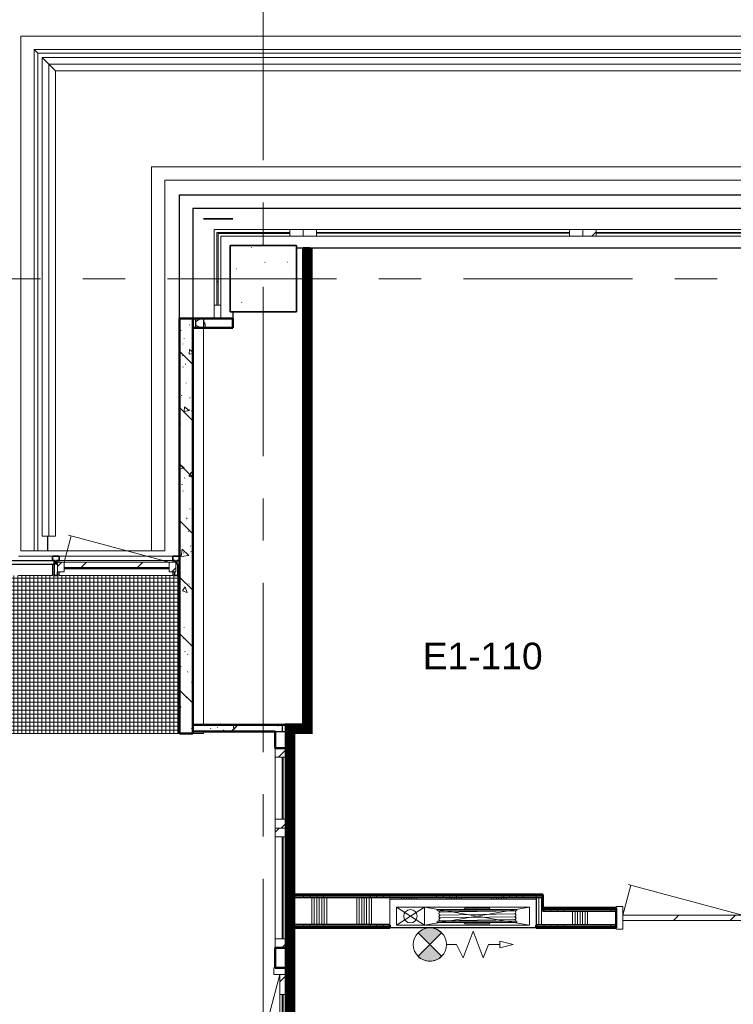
# Model space of a CAD drawing. Extents: x -3204 to 54657, y -2294 to 61632.
# Tile 53 of 65: x 5970 to 11330, y 49151 to 56545. Entities that reach past the tile are written whole.
import ezdxf

# ---------------------------------------------------------------- set-up
doc = ezdxf.new("R2010")
doc.units = 0
doc.header["$LTSCALE"] = 100
doc.linetypes.add('SCHEIDING_BRANDWEREND30', pattern=[4, 0.8, -2.4, 0.8])
doc.linetypes.add('stramien', pattern=[22.225, 12.7, -3.175, 3.175, -3.175])
for name, color, linetype, lineweight in [('00---0--FM-RUIMTENR', 7, 'Continuous', 18), ('BA20----_WANDEN', 14, 'Continuous', 50), ('BL$1A---_ALGEMEEN', 7, 'Continuous', 18), ('BL$7A---_STRAMIEN', 7, 'Continuous', 18), ('BL20----_WANDEN', 7, 'Continuous', 25), ('BL23----_VLOEREN', 11, 'Continuous', 18), ('BL28----_CONSTRUCTIES', 4, 'Continuous', 18), ('BL30----_BRANDSYMBOLEN', 14, 'Continuous', 35), ('BL30----_KOZIJNEN', 14, 'Continuous', 25), ('BL34----_BALUSTRADES', 1, 'Continuous', 18), ('BL40----_BRANDWERENDESCHEIDING_30MIN', 10, 'SCHEIDING_BRANDWEREND30', 80), ('BL80----_IN-LOS', 6, 'Continuous', 18)]:
    doc.layers.add(name, color=color, linetype=linetype, lineweight=lineweight)
doc.styles.add('Arial', font='arial.ttf', dxfattribs={"height": 200})
pattern_1 = [(50, (8878.4, 12805.1), (728.7365, -63.756), [76.2, -838.2]), (355, (8878.4, 12805.1), (-140.972, 764.228), [60.96, -670.56]), (100.451, (8939.1, 12799.8), (587.77, 700.467), [64.76, -712.36]), (46.184, (8878.4, 13008.3), (1084.316, -168.17), [114.3, -1257.3]), (96.636, (8968.8, 12994.3), (949.61, 989.71), [97.14, -1068.54]), (351.184, (8878.4, 13008.3), (949.62, 989.7), [91.44, -1005.84]), (21, (8980, 12957.5), (606.458, -409.0606), [76.2, -838.2]), (326, (8980, 12957.5), (247.208, 736.753), [60.96, -670.56]), (71.451, (9030.54, 12923.4), (853.668, 327.685), [64.76, -712.36]), (37.5, (8878.4, 12805.08), (12.3547, 338.2201), [3.353, -659.079, 3.353, -677.367, -673.1]), (37.5, (8878.4, 12805.08), (12.3547, 338.2201), [-1343.152, 3.353, -669.747]), (7.5, (8878.4, 12805.08), (267.279, 400.722), [3.353, -384.759, 3.353, -643.839, -256.54]), (7.5, (8878.4, 12805.08), (267.279, 400.722), [-1035.304, 3.353, -253.187]), (327.5, (8651.83, 12805.08), (542.3633, -22.9153), [3.353, -250.647, 3.353, -789.127, -1051.56]), (327.5, (8651.83, 12805.08), (542.3633, -22.9153), [-1046.48, 3.353, -1048.207]), (317.5, (8550.24, 12805.1), (592.517, 101.707), [3.353, -326.847, 3.353, -522.935, -746.76]), (317.5, (8550.24, 12805.1), (592.517, 101.707), [-856.488, 3.353, -743.407])]
pattern_2 = [(315, (-35312.42, -933.4), (212.132, 212.132), [])]
pattern_3 = [(270, (8751, 49975), (500, -2e-12), []), (270, (8701, 49975), (500, -2e-12), []), (270, (8651, 49975), (500, -2e-12), []), (270, (8601, 49975), (500, -2e-12), [])]
pattern_4 = [(90, (17410, 49725), (-500, 2e-12), []), (90, (17460, 49725), (-500, 2e-12), []), (90, (17510, 49725), (-500, 2e-12), []), (90, (17560, 49725), (-500, 2e-12), [])]

# ---------------------------------------------------------------- blocks, each defined once
blk = doc.blocks.new('32_WN_AMC_h_raam met bovenpaneel wit - 900x2700_wbdbo30-2938990-1')
at = {"layer": 'BL30----_KOZIJNEN', "lineweight": 18}
h = blk.add_hatch(dxfattribs=at)
h.set_pattern_fill('FP_33', color=256, style=0, pattern_type=2)
h.set_pattern_definition([(315, (-37219.92, -933.4), (91.9239, 91.9239), [])])
h.paths.add_polyline_path([(-450, 57), (-450, -57), (-383, -57), (-383, 57)], flags=0)
h.paths.add_polyline_path([(383, 57), (383, -57), (450, -57), (450, 57)], flags=0)
h = blk.add_hatch(dxfattribs=at)
h.set_pattern_fill('FP_32', color=256, style=0, pattern_type=2)
h.set_pattern_definition([(315, (-37219.92, -933.4), (212.132, 212.132), [])])
h.paths.add_polyline_path([(-383, -4), (383, -4), (383, 4), (-383, 4)], flags=0)
for p, q in [((-450, 57), (-450, -57)), ((-383, 57), (-450, 57)), ((-383, -57), (-383, 57)), ((383, 57), (-383, 57)), ((383, 4), (-383, 4)), ((-383, 4), (-383, -4)), ((450, 57), (383, 57)), ((383, 57), (383, -57)), ((383, -4), (383, 4)), ((450, -57), (450, 57)), ((-450, -57), (-383, -57)), ((-383, -4), (383, -4)), ((-383, -57), (-300, -57)), ((-50, -57), (383, -57)), ((383, -57), (450, -57))]:
    blk.add_line(p, q, dxfattribs=at)
blk = doc.blocks.new('32_WN_AMC_h_raam met bovenlicht - 600x2700 bovenlicht 2014_wbdbo30-2938991-1')
at = {"layer": 'BL30----_KOZIJNEN', "lineweight": 18}
h = blk.add_hatch(dxfattribs=at)
h.set_pattern_fill('FP_34', color=256, style=0, pattern_type=2)
h.set_pattern_definition([(135, (37969.92, 933.4), (-91.9239, -91.9239), [])])
h.paths.add_polyline_path([(300, -57), (300, 57), (233, 57), (233, -57)], flags=0)
h.paths.add_polyline_path([(-233, 57), (-300, 57), (-300, -57), (-233, -57)], flags=0)
for p, q in [((-300, 57), (-300, -57)), ((-233, 57), (-300, 57)), ((-233, -57), (-233, 57)), ((233, 57), (-233, 57)), ((233, 3), (-233, 3)), ((-233, 3), (-233, -3)), ((300, 57), (233, 57)), ((233, 57), (233, -57)), ((233, -3), (233, 3)), ((300, -57), (300, 57)), ((-300, -57), (-233, -57)), ((-233, -3), (233, -3)), ((-233, -57), (233, -57)), ((233, -57), (300, -57))]:
    blk.add_line(p, q, dxfattribs=at)
blk = doc.blocks.new('32_DR_AMC_s_dubbele deur met bovenpaneel wit_dt2 - 2375x2700_wbdbo30-2939004-1')
at = {"layer": 'BL30----_KOZIJNEN', "lineweight": 18}
h = blk.add_hatch(dxfattribs=at)
h.set_pattern_fill('FP_66', color=256, style=0, pattern_type=2)
h.set_pattern_definition(pattern_2)
h.paths.add_polyline_path([(-1017.5, 20), (-1017.5, -20), (-867.5, -20), (-867.5, 20)], flags=0)
h.paths.add_polyline_path([(-30, -20), (120, -20), (120, 20), (-30, 20)], flags=0)
h = blk.add_hatch(dxfattribs=at)
h.set_pattern_fill('FP_66', color=256, style=0, pattern_type=2)
h.set_pattern_definition(pattern_2)
h.paths.add_polyline_path([(120, -20), (270, -20), (270, 20), (120, 20)], flags=0)
h.paths.add_polyline_path([(1107.5, 20), (1107.5, -20), (1257.5, -20), (1257.5, 20)], flags=0)
at = {"layer": 'BL30----_BRANDSYMBOLEN'}
for p, q in [((-388.7, 358.6), (-488.7, 408.6)), ((-448.8, 416.3), (-448.8, -358.7)), ((628.7, 358.6), (728.7, 408.6)), ((688.7, 416.3), (688.7, -358.7)), ((-508.8, 298.6), (-388.7, 358.6)), ((-388.7, 238.6), (-508.8, 298.6)), ((748.8, 298.6), (628.7, 358.6)), ((628.7, 238.6), (748.8, 298.6)), ((-508.8, 178.6), (-388.7, 238.6)), ((748.8, 178.6), (628.7, 238.6)), ((-388.7, 118.6), (-508.8, 178.6)), ((628.7, 118.6), (748.8, 178.6)), ((-508.8, 58.6), (-388.7, 118.6)), ((748.8, 58.6), (628.7, 118.6)), ((-388.7, -1.4), (-508.8, 58.6)), ((628.7, -1.4), (748.8, 58.6)), ((-508.8, -61.4), (-388.7, -1.4)), ((-388.7, -121.4), (-508.8, -61.4)), ((748.8, -61.4), (628.7, -1.4)), ((628.7, -121.4), (748.8, -61.4)), ((-508.8, -181.4), (-388.7, -121.4)), ((748.8, -181.4), (628.7, -121.4)), ((-388.7, -241.4), (-508.8, -181.4)), ((628.7, -241.4), (748.8, -181.4)), ((-508.8, -301.4), (-388.7, -241.4)), ((748.8, -301.4), (628.7, -241.4)), ((-408.8, -351.4), (-508.8, -301.4)), ((648.8, -351.4), (748.8, -301.4))]:
    blk.add_line(p, q, dxfattribs=at)
at = {"layer": 'BL30----_KOZIJNEN', "lineweight": 18}
for p, q in [((-1017.5, 20), (63.1, 309.6)), ((120, 20), (43.8, 304.4)), ((120, 20), (196.2, 304.4)), ((1257.5, 20), (176.9, 309.6)), ((-1017.5, 67), (-1067.5, 67)), ((-1067.5, 67), (-1067.5, -67)), ((-1017.5, -67), (-1017.5, 67)), ((-867.5, 20), (-1017.5, 20)), ((-1017.5, 20), (-1017.5, -20)), ((-867.5, -20), (-867.5, 20)), ((-867.5, 20), (-30, 20)), ((-30, 3), (-867.5, 3)), ((-867.5, 3), (-867.5, -3)), ((120, 20), (-30, 20)), ((-30, 20), (-30, -20)), ((-30, -3), (-30, 3)), ((120, -20), (120, 20)), ((270, 20), (120, 20)), ((120, 20), (120, -20)), ((270, -20), (270, 20)), ((270, 20), (1107.5, 20)), ((1107.5, 3), (270, 3)), ((270, 3), (270, -3)), ((1257.5, 20), (1107.5, 20)), ((1107.5, 20), (1107.5, -20)), ((1107.5, -3), (1107.5, 3)), ((1307.5, 67), (1257.5, 67)), ((1257.5, 67), (1257.5, -67)), ((1257.5, -20), (1257.5, 20)), ((1307.5, -67), (1307.5, 67)), ((-1067.5, -67), (-1017.5, -67)), ((-1017.5, -20), (-867.5, -20)), ((-867.5, -3), (-30, -3)), ((-30, -20), (-867.5, -20)), ((-30, -20), (120, -20)), ((120, -20), (270, -20)), ((270, -3), (1107.5, -3)), ((1107.5, -20), (270, -20)), ((1107.5, -20), (1257.5, -20)), ((1257.5, -67), (1307.5, -67))]:
    blk.add_line(p, q, dxfattribs=at)
blk = doc.blocks.new('23_FL_glazenwasbalkon2 - AL_23_glazenwasbalkon-1321570-1')
at = {"layer": 'BL23----_VLOEREN'}
for p, q in [((-2898.4, 43614.9), (39741.6, 43614.9)), ((-2898.4, 39750.4), (-2898.4, 43614.9)), ((39641.6, 43514.9), (-2798.4, 43514.9)), ((-2798.4, 43514.9), (-2771.3, 43487.8)), ((-2798.4, 43514.9), (-2798.4, 39750.4)), ((-2771.3, 43487.8), (39614.5, 43487.8)), ((-2771.3, 39750.4), (-2771.3, 43487.8)), ((-1918.4, 42634.9), (38761.6, 42634.9)), ((-1918.4, 39750.4), (-1918.4, 42634.9)), ((38661.6, 42534.9), (-1818.4, 42534.9)), ((-1818.4, 42534.9), (-1818.4, 39750.4)), ((-2698.4, 39860.4), (-2698.4, 39750.4)), ((-2695.8, 39750.4), (-2695.8, 39860.4)), ((-2798.4, 39750.4), (-2898.4, 39750.4)), ((-2771.3, 39750.4), (-2798.4, 39750.4)), ((-2698.4, 39750.4), (-2771.3, 39750.4)), ((-2695.8, 39750.4), (-2698.4, 39750.4)), ((-1918.4, 39750.4), (-2695.8, 39750.4)), ((-1818.4, 39750.4), (-1918.4, 39750.4))]:
    blk.add_line(p, q, dxfattribs=at)
blk = doc.blocks.new('31_WN_AMC_a_br_raam - 2100x1530-2251167-1')
at = {"layer": 'BL30----_KOZIJNEN', "lineweight": 18}
for p, q in [((-1050, 21), (-950, 21)), ((-1050, -29), (-1050, 21)), ((-950, 21), (-950, -29)), ((-950, 21), (950, 21)), ((950, 21), (1050, 21)), ((950, -29), (950, 21)), ((1050, 21), (1050, -29)), ((-950, -29), (-1050, -29)), ((-950, -1), (950, -1)), ((-950, -7), (-950, -1)), ((950, -7), (-950, -7)), ((-950, -29), (950, -29)), ((950, -1), (950, -7)), ((1050, -29), (950, -29))]:
    blk.add_line(p, q, dxfattribs=at)
blk = doc.blocks.new('31_WN_AMC_a_br_raam - 2100x1530-V49-1')
at = {"layer": 'BL30----_KOZIJNEN', "lineweight": 18}
h = blk.add_hatch(dxfattribs=at)
h.set_pattern_fill('FP_95', color=256, style=0, pattern_type=2)
h.set_pattern_definition([(225, (2371.6, 42134.9), (449.013, -449.013), []), (225, (2212.85, 42134.9), (6e-14, -898.026), []), (225, (2530.35, 42134.9), (6e-14, -898.026), [])])
h.paths.add_polyline_path([(-950, 21), (-1050, 21), (-1050, -29), (-950, -29)], flags=0)
h.paths.add_polyline_path([(1050, 21), (950, 21), (950, -29), (1050, -29)], flags=0)
for p, q in [((-1050, 21), (-950, 21)), ((-1050, -29), (-1050, 21)), ((-950, 21), (-950, -29)), ((-950, 21), (950, 21)), ((950, 21), (1050, 21)), ((950, -29), (950, 21)), ((1050, 21), (1050, -29)), ((-950, -29), (-1050, -29)), ((-950, -1), (950, -1)), ((-950, -7), (-950, -1)), ((950, -7), (-950, -7)), ((-950, -29), (950, -29)), ((950, -1), (950, -7)), ((1050, -29), (950, -29))]:
    blk.add_line(p, q, dxfattribs=at)
blk = doc.blocks.new('Rectangular Mullion - 30_CW_vliesgevelprofiel-1559329-1')
at = {"layer": 'BL30----_KOZIJNEN', "lineweight": 35}
for p, q in [((0, 70.5), (-50, 70.5)), ((-50, 70.5), (-50, 36.5)), ((-50, 36.5), (-31, 36.5)), ((-31, 36.5), (-31, 25)), ((-19, 8.5), (-19, 36.5)), ((-19, 36.5), (0, 36.5)), ((-12, 8.5), (-19, 8.5)), ((-12, -75), (-12, 8.5)), ((0, 36.5), (0, 70.5)), ((-38, -48), (-38, -75)), ((-38, -75), (-12, -75))]:
    blk.add_line(p, q, dxfattribs=at)
blk = doc.blocks.new('Rectangular Mullion - 30_CW_vliesgevelprofiel-2125925-1')
at = {"layer": 'BL30----_KOZIJNEN', "lineweight": 18}
for p, q in [((7120, 52517.5), (6266.5, 52517.5)), ((6266.5, 52472), (6266.5, 52483.5)), ((7120, 52483.5), (6266.5, 52483.5)), ((7120, 52483.5), (7120, 52472)), ((6266.5, 52372), (6266.5, 52399)), ((7120, 52372), (6266.5, 52372)), ((7120, 52399), (7120, 52372))]:
    blk.add_line(p, q, dxfattribs=at)
blk = doc.blocks.new('Rectangular Mullion - 30_CW_vliesgevelprofiel-1559320-1')
at = {"layer": 'BL30----_KOZIJNEN', "lineweight": 18}
for p, q in [((6216.5, 52517.5), (5960.4, 52517.5)), ((6216.5, 52483.5), (5960.4, 52483.5)), ((6216.5, 52455.5), (5960.4, 52455.5)), ((6216.5, 52455.5), (6216.5, 52372)), ((6216.5, 52372), (5960.4, 52372))]:
    blk.add_line(p, q, dxfattribs=at)
blk = doc.blocks.new('System Panel - 31_CP_Glazed-1559333-1')
at = {"layer": 'BL30----_KOZIJNEN'}
for p, q in [((166.025, -9.5), (-166.025, -9.5)), ((-166.025, -9.5), (-166.025, -35.5)), ((-166.025, -35.5), (166.025, -35.5)), ((166.025, -35.5), (166.025, -9.5))]:
    blk.add_line(p, q, dxfattribs=at)
blk = doc.blocks.new('Rectangular Mullion - 30_CW_vliesgevelprofiel-1559324-1')
at = {"layer": 'BL30----_KOZIJNEN', "lineweight": 35}
for p, q in [((-25, 36.5), (-25, 70.5)), ((-25, 70.5), (25, 70.5)), ((-6, 36.5), (-25, 36.5)), ((-13, 8.5), (-6, 8.5)), ((-6, 8.5), (-6, 36.5)), ((25, 36.5), (6, 36.5)), ((6, 36.5), (6, 8.5)), ((6, 8.5), (13, 8.5)), ((13, 8.5), (13, -75)), ((25, 70.5), (25, 36.5)), ((-13, -75), (-13, -48)), ((13, -75), (-13, -75))]:
    blk.add_line(p, q, dxfattribs=at)
blk = doc.blocks.new('31_DR_AMC_a_br_enkele deur bruin_L_dt1 - 888x2062 negge 0mm-2793631-1')
at = {"layer": 'BL30----_KOZIJNEN', "lineweight": 18}
h = blk.add_hatch(dxfattribs=at)
h.set_pattern_fill('FP_162', color=256, style=0, pattern_type=2)
h.set_pattern_definition([(45, (2179.9, -39641.9), (-449.013, 449.013), []), (45, (2338.65, -39641.9), (0, 898.026), []), (45, (2021.15, -39641.9), (0, 898.026), [])])
h.paths.add_polyline_path([(444, -48), (444, 25), (394, 25), (394, -48)], flags=0)
h.paths.add_polyline_path([(-444, -48), (-394, -48), (-394, 25), (-444, 25), (-444, -3.7)], flags=0)
h = blk.add_hatch(dxfattribs=at)
h.set_pattern_fill('FP_161', color=256, style=0, pattern_type=2)
h.set_pattern_definition([(45, (2179.9, -39641.93), (-212.132, 212.132), [])])
h.paths.add_polyline_path([(394, -15), (394, 25), (-394, 25), (-394, -15)], flags=0)
for p, q in [((-394, 25), (-341.2, 222)), ((394, 25), (-360.5, 227.2)), ((-394, 25), (-444, 25)), ((-444, 25), (-444, -48)), ((394, 25), (-394, 25)), ((-394, 25), (-394, -15)), ((-394, -48), (-394, 25)), ((394, -15), (394, 25)), ((444, 25), (394, 25)), ((394, 25), (394, -48)), ((444, -48), (444, 25)), ((-444, -48), (-394, -48)), ((-394, -15), (394, -15)), ((394, -48), (444, -48))]:
    blk.add_line(p, q, dxfattribs=at)
blk = doc.blocks.new('31_WN_AMC_a_br_hoekpaneel - 669x669x1530-V127-1')
at = {"layer": 'BL30----_KOZIJNEN', "lineweight": 18}
h = blk.add_hatch(dxfattribs=at)
h.set_pattern_fill('FP_184', color=256, style=0, pattern_type=2)
h.set_pattern_definition([(225, (-1112.9, 42134.9), (449.013, -449.013), []), (225, (-1271.65, 42134.9), (6e-14, -898.026), []), (225, (-954.15, 42134.9), (6e-14, -898.026), [])])
h.paths.add_polyline_path([(334.5, 640), (284.5, 640), (284.5, 540), (334.5, 540)], flags=0)
h.paths.add_polyline_path([(-334.5, 21), (-334.5, -29), (-234.5, -29), (-234.5, 21)], flags=0)
h = blk.add_hatch(dxfattribs=at)
h.set_pattern_fill('FP_185', color=256, style=0, pattern_type=2)
h.set_pattern_definition([(225, (-1112.9, 42134.92), (212.132, -212.132), [])])
h.paths.add_polyline_path([(313.5, 540), (305.5, 540), (305.5, 0), (-234.5, 0), (-234.5, -8), (313.5, -8), (313.5, 99.3)], flags=0)
for p, q in [((284.5, 540), (284.5, 640)), ((334.5, 640), (334.5, 540)), ((334.5, 540), (284.5, 540)), ((284.5, 21), (284.5, 540)), ((305.5, 540), (313.5, 540)), ((305.5, 0), (305.5, 540)), ((313.5, 540), (313.5, -8)), ((334.5, 540), (334.5, -29)), ((-334.5, 21), (-234.5, 21)), ((-234.5, 21), (-234.5, -29)), ((-234.5, 21), (284.5, 21)), ((-234.5, -29), (-334.5, -29)), ((-234.5, 0), (305.5, 0)), ((-234.5, -8), (-234.5, 0)), ((313.5, -8), (-234.5, -8)), ((334.5, -29), (-234.5, -29))]:
    blk.add_line(p, q, dxfattribs=at)
blk = doc.blocks.new('Railing - Railing-2110834-1')
at = {"layer": 'BL34----_BALUSTRADES'}
for p, q in [((-2738.4, 43454.9), (-2738.4, 39860.4)), ((39581.6, 43454.9), (-2738.4, 43454.9)), ((-2688.4, 39860.4), (-2688.4, 43404.9)), ((-2688.4, 43404.9), (39531.6, 43404.9)), ((-2639.4, 39860.4), (-2639.4, 43355.9)), ((-2639.4, 43355.9), (39482.6, 43355.9)), ((-2688.4, 39860.4), (-2738.4, 39860.4)), ((-2639.4, 39860.4), (-2688.4, 39860.4))]:
    blk.add_line(p, q, dxfattribs=at)
for points, knots in [([(-2688.4, 43404.9), (-2688.4, 43404.9), (-2688.8, 43405.3), (-2690.2, 43406.8), (-2691.7, 43408.2), (-2693.2, 43409.7), (-2694.6, 43411.1), (-2696.1, 43412.6), (-2698.1, 43414.7), (-2700.4, 43416.9), (-2702.3, 43418.8), (-2703.8, 43420.3), (-2705.4, 43421.9), (-2706.9, 43423.4), (-2708.5, 43425), (-2710.1, 43426.7), (-2711.8, 43428.3), (-2713.4, 43429.9), (-2715, 43431.5), (-2716.7, 43433.2), (-2718.3, 43434.8), (-2719.9, 43436.4), (-2721.4, 43438), (-2723, 43439.5), (-2724.5, 43441), (-2725.9, 43442.4), (-2727.3, 43443.8), (-2729.1, 43445.6), (-2730.7, 43447.2), (-2732.2, 43448.7), (-2733.6, 43450.1), (-2735.1, 43451.6), (-2736.6, 43453.1), (-2738, 43454.5), (-2738.4, 43454.9), (-2738.4, 43454.9)], [0, 0, 0, 0, 0.083333, 0.125, 0.166667, 0.208333, 0.229167, 0.25, 0.291667, 0.333333, 0.354167, 0.375, 0.395833, 0.416667, 0.4375, 0.458333, 0.479167, 0.5, 0.520833, 0.541667, 0.5625, 0.583333, 0.604167, 0.625, 0.645833, 0.666667, 0.6875, 0.708333, 0.75, 0.770833, 0.791667, 0.833333, 0.875, 0.916667, 1, 1, 1, 1]), ([(-2639.4, 43355.9), (-2639.4, 43355.9), (-2639.8, 43356.3), (-2641.2, 43357.8), (-2642.7, 43359.2), (-2644.2, 43360.7), (-2645.6, 43362.1), (-2647.1, 43363.6), (-2649.1, 43365.7), (-2651.4, 43367.9), (-2653.3, 43369.8), (-2654.8, 43371.3), (-2656.4, 43372.9), (-2657.9, 43374.4), (-2659.5, 43376), (-2661.1, 43377.7), (-2662.8, 43379.3), (-2664.4, 43380.9), (-2666, 43382.5), (-2667.7, 43384.2), (-2669.3, 43385.8), (-2670.9, 43387.4), (-2672.4, 43389), (-2674, 43390.5), (-2675.5, 43392), (-2676.9, 43393.4), (-2678.3, 43394.8), (-2680.1, 43396.6), (-2681.7, 43398.2), (-2683.2, 43399.7), (-2684.6, 43401.1), (-2686.1, 43402.6), (-2687.5, 43404), (-2688.2, 43404.7), (-2688.4, 43405)], [0, 0, 0, 0, 0.0833333, 0.125, 0.1666667, 0.2083333, 0.2291667, 0.25, 0.2916667, 0.3333333, 0.3541667, 0.375, 0.3958333, 0.4166667, 0.4375, 0.4583333, 0.4791667, 0.5, 0.5208333, 0.5416667, 0.5625, 0.5833333, 0.6041667, 0.625, 0.6458333, 0.6666667, 0.6875, 0.7083333, 0.75, 0.7708333, 0.7916667, 0.8333333, 0.875, 0.9117236, 0.9117236, 0.9117236, 0.9117236])]:
    blk.add_open_spline(points, degree=3, knots=knots, dxfattribs=at)
blk = doc.blocks.new('32_DR_AMC_s_enkele deur_L_dt3 - 1000x2360-V134-1')
at = {"layer": 'BL30----_KOZIJNEN', "lineweight": 18}
h = blk.add_hatch(dxfattribs=at)
h.set_pattern_fill('FP_634', color=256, style=0, pattern_type=2)
h.set_pattern_definition([(45, (-2071.6, -36994.92), (-212.132, 212.132), [])])
h.paths.add_polyline_path([(450, -20), (450, 20), (-450, 20), (-450, -20), (-412.8, -20)], flags=0)
for p, q in [((-450, 20), (-389.7, 245)), ((450, 20), (-409, 250.2)), ((-450, 85), (-500, 85)), ((-500, 85), (-500, -85)), ((-450, -85), (-450, 85)), ((500, 85), (450, 85)), ((450, 85), (450, -85)), ((500, -85), (500, 85)), ((450, 20), (-450, 20)), ((-450, 20), (-450, -20)), ((450, -20), (450, 20)), ((-450, -20), (450, -20)), ((-500, -85), (-450, -85)), ((450, -85), (500, -85))]:
    blk.add_line(p, q, dxfattribs=at)
blk = doc.blocks.new('65_SE_brandslanghaspel-poederblusser in kast-3D - 1100 x 215 x 915-2387898-1')
at = {"layer": 'BL$1A---_ALGEMEEN'}
blk.add_hatch(color=256, dxfattribs=at).paths.add_polyline_path([(125.4, 374.5), (98.1, 368.2), (72.8, 356.1), (51, 338.6), (139.4, 250.2), (227.7, 338.6), (205.9, 356.1), (180.6, 368.2), (153.4, 374.5)], flags=0)
at = {"layer": 'BL80----_IN-LOS'}
blk.add_hatch(color=256, dxfattribs=at).paths.add_polyline_path([(139.3, 250.2), (51, 161.8), (72.9, 144.3), (98.1, 132.2), (125.4, 126), (153.4, 126), (180.7, 132.2), (205.9, 144.4), (227.7, 161.8)], flags=0)
at = {"layer": 'BL$1A---_ALGEMEEN'}
for p, q in [((-260.7, 350.2), (-300.6, 250.2)), ((-185.6, 150.2), (-260.7, 350.2)), ((-110.6, 350.2), (-185.6, 150.2)), ((-60.7, 250.2), (-110.6, 350.2)), ((50.9, 161.8), (227.8, 338.6)), ((227.8, 161.8), (50.9, 338.6)), ((51, 338.6), (139.4, 250.2)), ((139.4, 250.2), (227.7, 338.6)), ((-385.7, 275.2), (-485.7, 250.2)), ((-485.7, 250.2), (-385.7, 225.2)), ((-385.7, 225.2), (-385.7, 275.2)), ((-300.6, 250.2), (-385.7, 250.2)), ((14.3, 250.2), (-60.7, 250.2)), ((139.3, 250.2), (51, 161.8)), ((227.7, 161.8), (139.3, 250.2)), ((-609.6, -30), (180.3, 105)), ((180.3, -30), (-609.6, 105)), ((-609.6, 105), (180.3, 105)), ((-609.6, -30), (-609.6, 105)), ((80.3, 85), (-509.7, 85)), ((-509.7, 75), (80.3, 75)), ((-314.6, 85), (-304.7, 95)), ((-304.7, 95), (-124.7, 95)), ((-124.7, 95), (-114.7, 85)), ((60.1, 72.5), (66.9, 75)), ((180.3, 105), (180.3, -30)), ((180.4, -30), (390.4, 105)), ((390.4, -30), (180.4, 105)), ((180.4, 105), (390.4, 105)), ((180.4, -30), (180.4, 105)), ((390.4, 105), (390.4, -30)), ((60.1, 72.5), (-496.8, 63)), ((60.9, 6.5), (-496.6, -3)), ((60.1, 50.5), (-496.4, 41)), ((-496, 19), (60.5, 28.5)), ((180.3, -30), (-609.6, -30)), ((-510.2, -13), (80.9, -13)), ((80.3, -3), (-509.7, -3)), ((-314.6, -13), (-304.7, -23)), ((-304.7, -23), (-124.7, -23)), ((-264.6, -23), (-264.6, -30)), ((-164.7, -30), (-164.7, -23)), ((-124.7, -23), (-114.7, -13)), ((390.4, -30), (180.4, -30))]:
    blk.add_line(p, q, dxfattribs=at)
for centre, radius in [((139.4, 250.2), 125), ((285.4, 37.5), 50)]:
    blk.add_circle(centre, radius, dxfattribs=at)
for centre, radius, start, end in [((139.4, 250.3), 125, 44.97827, 135.02173), ((139.3, 250.1), 125, 224.99346, 315.03692), ((-509.7, 80), 5.01, 90, 270), ((-497, 74), 11, 174.69426, 270.97484), ((80.3, 80), 5.01, 270, 90), ((-496.6, 52), 11, 90.97484, 270.97484), ((-496.2, 30), 11, 90.97321, 270.97646), ((-496, 8), 11, 90, 270), ((60.1, 61.5), 11, 270, 90), ((60.5, 39.5), 11, 270, 90), ((60.9, 17.5), 11, 270, 90), ((61.4, -4.6), 11, 7.94687, 90.77448), ((-509.7, -8), 4.99, 90, 265.28171), ((80.3, -8), 4.99, 274.89919, 90)]:
    blk.add_arc(centre, radius, start, end, dxfattribs=at)
at = {"layer": 'BL80----_IN-LOS'}
for p, q in [((440.4, 125), (-659.6, 125)), ((-659.6, 125), (-659.6, -117.6)), ((-659.6, 105), (-659.6, -90.2)), ((390.4, 105), (-609.6, 105)), ((-609.6, 105), (-609.6, -30)), ((390.4, -30), (390.4, 105)), ((440.4, -117.6), (440.4, 125)), ((440.4, 105), (440.4, -90.2)), ((-609.6, -30), (390.4, -30)), ((440.4, -90.2), (-659.6, -90.2))]:
    blk.add_line(p, q, dxfattribs=at)

msp = doc.modelspace()

# ---------------------------------------------------------------- hatches: boundary and pattern name
at = {"layer": 'BA20----_WANDEN', "lineweight": 18}
h = msp.add_hatch(dxfattribs=at)
h.set_pattern_fill('FP_79', color=256, angle=45, style=0, pattern_type=2)
h.set_pattern_definition([(315, (8100, 53040), (212.13, 212.13), []), (320, (8100, 53040), (-37.65, -430.356), [45, -495]), (265, (8100, 53040), (451.32, 83.25), [36, -396]), (10.45, (8096.86, 53004.14), (413.66, -347.11), [38.24, -420.685]), (316.184, (8220, 53040), (-99.31, -640.34), [67.5, -742.5]), (6.636, (8211.7, 52986.64), (584.47, -560.8), [57.37, -631.03]), (261.184, (8220, 53040), (584.47, -560.8), [54, -594]), (291, (8190, 52980), (-241.57, -358.144), [45, -495]), (236, (8190, 52980), (435.09, -145.99), [36, -396]), (341.45, (8169.87, 52950.15), (193.51, -504.135), [38.24, -420.685]), (307.5, (8100, 53040), (133.1575, -4.864), [3.353, -257.447, 3.353, -264.647, -265]), (307.5, (8100, 53040), (133.1575, -4.864), [-528.8, 3.353, -261.647]), (277.5, (8100, 53040), (157.765, -105.228), [3.353, -149.447, 3.353, -251.447, -101]), (277.5, (8100, 53040), (157.765, -105.228), [-407.6, 3.353, -97.647]), (237.5, (8100, 53129.2), (-9.022, -213.529), [3.353, -96.647, 3.353, -308.647, -414]), (237.5, (8100, 53129.2), (-9.022, -213.529), [-412, 3.353, -410.647]), (227.5, (8100, 53169.2), (40.042, -233.274), [3.353, -126.647, 3.353, -203.847, -294]), (227.5, (8100, 53169.2), (40.042, -233.274), [-337.2, 3.353, -290.647])])
h.paths.add_polyline_path([(8150, 51250), (8150, 54830), (8100, 54830), (8100, 51250)], flags=0)
h = msp.add_hatch(dxfattribs=at)
h.set_pattern_fill('FP_68', color=256, angle=45, style=0, pattern_type=2)
h.set_pattern_definition([(315, (7170, 53207.75), (212.13, 212.13), []), (320, (7170, 53207.75), (-37.65, -430.356), [45, -495]), (265, (7170, 53207.75), (451.32, 83.25), [36, -396]), (10.45, (7166.86, 53171.9), (413.66, -347.11), [38.244, -420.685]), (316.184, (7290, 53207.75), (-99.31, -640.34), [67.5, -742.5]), (6.636, (7281.7, 53154.4), (584.47, -560.8), [57.37, -631.03]), (261.184, (7290, 53207.75), (584.47, -560.8), [54, -594]), (291, (7260, 53147.75), (-241.57, -358.144), [45, -495]), (236, (7260, 53147.75), (435.09, -145.99), [36, -396]), (341.45, (7239.87, 53117.9), (193.515, -504.135), [38.244, -420.685]), (307.5, (7170, 53207.75), (133.1575, -4.864), [3.353, -257.447, 3.353, -264.647, -265]), (307.5, (7170, 53207.75), (133.1575, -4.864), [-528.8, 3.353, -261.647]), (277.5, (7170, 53207.75), (157.765, -105.228), [3.353, -149.447, 3.353, -251.447, -101]), (277.5, (7170, 53207.75), (157.765, -105.228), [-407.6, 3.353, -97.647]), (237.5, (7170, 53296.95), (-9.022, -213.529), [3.353, -96.647, 3.353, -308.647, -414]), (237.5, (7170, 53296.95), (-9.022, -213.529), [-412, 3.353, -410.647]), (227.5, (7170, 53336.95), (40.042, -233.274), [3.353, -126.647, 3.353, -203.847, -294]), (227.5, (7170, 53336.95), (40.042, -233.274), [-337.2, 3.353, -290.647])])
h.paths.add_polyline_path([(7170, 51185.5), (7270, 51185.5), (7270, 54300), (7170, 54300), (7170, 51244.7)], flags=0)
h = msp.add_hatch(dxfattribs=at)
h.set_pattern_fill('FP_71', color=256, angle=60, style=0, pattern_type=2)
h.set_pattern_definition([(330, (7270, 54680), (60, 103.923), []), (30, (7270, 54680), (-60, 103.923), [])])
h.paths.add_polyline_path([(7350, 54230), (7350, 54300), (7290, 54300), (7290, 54230)], flags=0)
h = msp.add_hatch(dxfattribs=at)
h.set_pattern_fill('FP_1', color=256, style=0, pattern_type=2)
h.set_pattern_definition(pattern_1)
h.paths.add_polyline_path([(7570, 54230), (7570, 54300), (7350, 54300), (7350, 54230)], flags=0)
h = msp.add_hatch(dxfattribs=at)
h.set_pattern_fill('FP_78', color=256, angle=-315, style=0, pattern_type=2)
h.set_pattern_definition([(225, (7607.5, 51250), (212.13, -212.13), []), (230, (7607.5, 51250), (-430.36, 37.65), [45, -495]), (175, (7607.5, 51250), (83.25, -451.3), [36, -396]), (280.45, (7571.64, 51253.14), (-347.1, -413.66), [38.24, -420.68]), (226.18, (7607.5, 51130), (-640.34, 99.3), [67.5, -742.5]), (276.64, (7554.14, 51138.3), (-560.8, -584.5), [57.37, -631.03]), (171.18, (7607.5, 51130), (-560.8, -584.5), [54, -594]), (201, (7547.5, 51160), (-358.14, 241.57), [45, -495]), (146, (7547.5, 51160), (-146, -435.1), [36, -396]), (251.45, (7517.65, 51180.13), (-504.13, -193.5), [38.24, -420.69]), (217.5, (7607.5, 51250), (-4.864, -133.158), [3.353, -257.447, 3.353, -264.647, -265]), (217.5, (7607.5, 51250), (-4.864, -133.158), [-528.8, 3.353, -261.647]), (187.5, (7607.5, 51250), (-105.23, -157.765), [3.353, -149.447, 3.353, -251.447, -101]), (187.5, (7607.5, 51250), (-105.23, -157.765), [-407.6, 3.353, -97.647]), (147.5, (7696.7, 51250), (-213.53, 9.022), [3.353, -96.647, 3.353, -308.647, -414]), (147.5, (7696.7, 51250), (-213.53, 9.022), [-412, 3.353, -410.647]), (137.5, (7736.7, 51250), (-233.274, -40.04), [3.353, -126.647, 3.353, -203.847, -294]), (137.5, (7736.7, 51250), (-233.274, -40.04), [-337.2, 3.35, -290.65])])
h.paths.add_polyline_path([(7270, 51200), (7945, 51200), (7945, 51250), (7270, 51250), (7270, 51244.7)], flags=0)
h = msp.add_hatch(dxfattribs=at)
h.set_pattern_fill('FP_808', color=256, angle=-315, style=0, pattern_type=2)
h.set_pattern_definition([(225, (8047.5, 51250), (212.13, -212.13), []), (230, (8047.5, 51250), (-430.36, 37.65), [45, -495]), (175, (8047.5, 51250), (83.25, -451.3), [36, -396]), (280.45, (8011.64, 51253.14), (-347.1, -413.66), [38.24, -420.69]), (226.18, (8047.5, 51130), (-640.34, 99.3), [67.5, -742.5]), (276.64, (7994.14, 51138.3), (-560.8, -584.5), [57.37, -631.03]), (171.18, (8047.5, 51130), (-560.8, -584.5), [54, -594]), (201, (7987.5, 51160), (-358.14, 241.57), [45, -495]), (146, (7987.5, 51160), (-146, -435.1), [36, -396]), (251.45, (7957.65, 51180.13), (-504.13, -193.5), [38.24, -420.68]), (217.5, (8047.5, 51250), (-4.86, -133.16), [3.353, -257.447, 3.353, -264.647, -265]), (217.5, (8047.5, 51250), (-4.86, -133.16), [-528.8, 3.353, -261.647]), (187.5, (8047.5, 51250), (-105.23, -157.76), [3.353, -149.447, 3.353, -251.447, -101]), (187.5, (8047.5, 51250), (-105.23, -157.76), [-407.6, 3.35, -97.65]), (147.5, (8136.7, 51250), (-213.53, 9.02), [3.353, -96.647, 3.353, -308.647, -414]), (147.5, (8136.7, 51250), (-213.53, 9.02), [-412, 3.353, -410.647]), (137.5, (8176.7, 51250), (-233.27, -40.04), [3.353, -126.647, 3.353, -203.847, -294]), (137.5, (8176.7, 51250), (-233.27, -40.04), [-337.2, 3.35, -290.65])])
h.paths.add_polyline_path([(8002, 51200), (8150, 51200), (8150, 51250), (7945, 51250), (7945, 51200)], flags=0)
h = msp.add_hatch(dxfattribs=at)
h.set_pattern_fill('FP_594', color=256, angle=-270, style=0, pattern_type=2)
h.set_pattern_definition(pattern_3)
h.paths.add_polyline_path([(9900, 49962.5), (9900, 49975), (8002, 49975), (8002, 49962.5), (9452.3, 49962.5)], flags=0)
h = msp.add_hatch(dxfattribs=at)
h.set_pattern_fill('FP_594', color=256, angle=-270, style=0, pattern_type=2)
h.set_pattern_definition(pattern_3)
h.paths.add_polyline_path([(9900, 49950), (9900, 49962.5), (8002, 49962.5), (8002, 49950), (9452.3, 49950)], flags=0)
h = msp.add_hatch(dxfattribs=at)
h.set_pattern_fill('FP_595', color=256, angle=-270, style=0, pattern_type=2)
h.set_pattern_definition([(270, (8951, 49975), (337.5, -1e-12), []), (270, (8932.25, 49975), (337.5, -1e-12), []), (270, (8913.5, 49975), (337.5, -1e-12), []), (270, (8894.75, 49975), (337.5, -1e-12), []), (270, (8876, 49975), (337.5, -1e-12), []), (270, (8857.25, 49975), (337.5, -1e-12), []), (270, (8838.5, 49975), (337.5, -1e-12), [])])
h.paths.add_polyline_path([(9900, 49750), (9900, 49950), (8002, 49950), (8002, 49750), (8750, 49750), (8750, 49940), (9850, 49940), (9850, 49750)], flags=0)
h = msp.add_hatch(dxfattribs=at)
h.set_pattern_fill('FP_805', color=256, angle=90, style=0, pattern_type=2)
h.set_pattern_definition(pattern_4)
h.paths.add_polyline_path([(24520, 49862.5), (24520, 49875), (23815, 49875), (23815, 49862.5)], flags=0)
h.paths.add_polyline_path([(21386.8, 49862.5), (22225, 49862.5), (22225, 49875), (21362.5, 49875), (21362.5, 49862.5)], flags=0)
h.paths.add_polyline_path([(21250, 49862.5), (21250, 49875), (18375, 49875), (18375, 49862.5), (19216.9, 49862.5)], flags=0)
h.paths.add_polyline_path([(16785, 49862.5), (16785, 49875), (11762.5, 49875), (11762.5, 49862.5), (12707.1, 49862.5)], flags=0)
h.paths.add_polyline_path([(11650, 49862.5), (11650, 49875), (11450, 49875), (11450, 49862.5)], flags=0)
h.paths.add_polyline_path([(10450, 49862.5), (10450, 49875), (9900, 49875), (9900, 49862.5)], flags=0)
h = msp.add_hatch(dxfattribs=at)
h.set_pattern_fill('FP_805', color=256, angle=90, style=0, pattern_type=2)
h.set_pattern_definition(pattern_4)
h.paths.add_polyline_path([(24520, 49850), (24520, 49862.5), (23815, 49862.5), (23815, 49850)], flags=0)
h.paths.add_polyline_path([(21350, 49850), (22225, 49850), (22225, 49862.5), (21350, 49862.5)], flags=0)
h.paths.add_polyline_path([(21250, 49850), (21250, 49862.5), (18375, 49862.5), (18375, 49850), (19216.9, 49850)], flags=0)
h.paths.add_polyline_path([(16785, 49850), (16785, 49862.5), (11750, 49862.5), (11750, 49850), (12707.1, 49850)], flags=0)
h.paths.add_polyline_path([(11650, 49850), (11650, 49862.5), (11450, 49862.5), (11450, 49850)], flags=0)
h.paths.add_polyline_path([(9900, 49850), (10450, 49850), (10450, 49862.5), (9900, 49862.5)], flags=0)
h = msp.add_hatch(dxfattribs=at)
h.set_pattern_fill('FP_806', color=256, angle=90, style=0, pattern_type=2)
h.set_pattern_definition([(90, (17210, 49725), (-337.5, -1e-12), []), (90, (17228.75, 49725), (-337.5, -1e-12), []), (90, (17247.5, 49725), (-337.5, -1e-12), []), (90, (17266.25, 49725), (-337.5, -1e-12), []), (90, (17285, 49725), (-337.5, -1e-12), []), (90, (17303.75, 49725), (-337.5, -1e-12), []), (90, (17322.5, 49725), (-337.5, -1e-12), [])])
h.paths.add_polyline_path([(24520, 49750), (24520, 49850), (23815, 49850), (23815, 49750)], flags=0)
h.paths.add_polyline_path([(21386.8, 49750), (22225, 49750), (22225, 49850), (18375, 49850), (18375, 49750), (19216.9, 49750)], flags=0)
h.paths.add_polyline_path([(16785, 49750), (16785, 49850), (11450, 49850), (11450, 49750), (12707.1, 49750)], flags=0)
h.paths.add_polyline_path([(10450, 49750), (10450, 49850), (9900, 49850), (9900, 49750)], flags=0)
h = msp.add_hatch(dxfattribs=at)
h.set_pattern_fill('FP_594', color=256, angle=-270, style=0, pattern_type=2)
h.set_pattern_definition(pattern_3)
h.paths.add_polyline_path([(9850, 49737.5), (9900, 49737.5), (9900, 49750), (9850, 49750), (9850, 49745)], flags=0)
h.paths.add_polyline_path([(8750, 49737.5), (8750, 49750), (8002, 49750), (8002, 49737.5), (8367.3, 49737.5)], flags=0)
h = msp.add_hatch(dxfattribs=at)
h.set_pattern_fill('FP_594', color=256, angle=-270, style=0, pattern_type=2)
h.set_pattern_definition(pattern_3)
h.paths.add_polyline_path([(9900, 49725), (9900, 49737.5), (9850, 49737.5), (9850, 49725)], flags=0)
h.paths.add_polyline_path([(8750, 49725), (8750, 49737.5), (8002, 49737.5), (8002, 49725), (8367.3, 49725)], flags=0)
h = msp.add_hatch(dxfattribs=at)
h.set_pattern_fill('FP_805', color=256, angle=90, style=0, pattern_type=2)
h.set_pattern_definition(pattern_4)
h.paths.add_polyline_path([(23815, 49737.5), (24520, 49737.5), (24520, 49750), (23815, 49750)], flags=0)
h.paths.add_polyline_path([(22225, 49737.5), (22225, 49750), (18375, 49750), (18375, 49737.5), (21386.8, 49737.5)], flags=0)
h.paths.add_polyline_path([(16785, 49737.5), (16785, 49750), (11450, 49750), (11450, 49737.5), (12707.1, 49737.5)], flags=0)
h.paths.add_polyline_path([(10450, 49737.5), (10450, 49750), (9900, 49750), (9900, 49737.5)], flags=0)
h = msp.add_hatch(dxfattribs=at)
h.set_pattern_fill('FP_805', color=256, angle=90, style=0, pattern_type=2)
h.set_pattern_definition(pattern_4)
h.paths.add_polyline_path([(24520, 49725), (24520, 49737.5), (23815, 49737.5), (23815, 49725)], flags=0)
h.paths.add_polyline_path([(22225, 49725), (22225, 49737.5), (18375, 49737.5), (18375, 49725), (21386.8, 49725)], flags=0)
h.paths.add_polyline_path([(16785, 49725), (16785, 49737.5), (11450, 49737.5), (11450, 49725), (12707.1, 49725)], flags=0)
h.paths.add_polyline_path([(10450, 49725), (10450, 49737.5), (9900, 49737.5), (9900, 49725)], flags=0)
at = {"layer": 'BL23----_VLOEREN'}
h = msp.add_hatch(dxfattribs=at)
h.set_pattern_fill('FP_154', color=256, style=0, pattern_type=2)
h.set_pattern_definition([(0, (3917.5, 51780.5), (0, 30), []), (90, (3917.5, 51780.5), (-30, 2e-15), [])])
h.paths.add_polyline_path([(685, 51185.5), (2066, 51185.5), (2066, 52375.5), (685, 52375.5), (685, 51244.7)], flags=0)
h.paths.add_polyline_path([(7170, 51185.5), (7170, 52375.5), (7158, 52375.5), (7158, 52372), (7132, 52372), (7132, 52375.5), (7120, 52375.5), (7120, 52372), (6266.5, 52372), (6266.5, 52375.5), (6254.5, 52375.5), (6254.5, 52372), (6228.5, 52372), (6228.5, 52375.5), (6216.5, 52375.5), (6216.5, 52372), (5814.9, 52372), (5814.9, 52375.5), (5795, 52375.5), (5795, 51185.5), (6197.4, 51185.5)], flags=0)
at = {"layer": 'BL28----_CONSTRUCTIES'}
h = msp.add_hatch(dxfattribs=at)
h.set_pattern_fill('FP_1', color=256, style=0, pattern_type=2)
h.set_pattern_definition(pattern_1)
h.paths.add_polyline_path([(8050, 54350), (8050, 54850), (7550, 54850), (7550, 54350)], flags=0)

# ---------------------------------------------------------------- linework, layer by layer
at = {"layer": 'BL$7A---_STRAMIEN', "linetype": 'stramien'}
for p, q in [((7800, -2294.5), (7800, 60632.3)), ((52800, 54600), (-2203.7, 54600))]:
    msp.add_line(p, q, dxfattribs=at)
at = {"layer": 'BL20----_WANDEN'}
for p, q in [((7170, 54300), (7170, 55230)), ((7170, 55230), (24900, 55230)), ((7270, 55130), (7270, 54300)), ((7270, 55130), (24900, 55130)), ((7350, 55050), (7570, 55050)), ((7570, 55050), (7350, 55050)), ((8100, 54830), (8050, 54830)), ((11625, 54830), (8150, 54830)), ((7570, 54350), (7570, 54300)), ((7290, 54300), (7290, 54230)), ((7350, 54300), (7350, 54230)), ((7092.5, 52422), (6304.5, 52422)), ((7945, 51200), (7945, 51250)), ((7888, 51200), (8002, 51200)), ((9900, 49962.5), (8002, 49962.5)), ((9900, 49950), (8002, 49950)), ((9900, 49850), (9900, 49875)), ((9900, 49862.5), (10450, 49862.5)), ((9900, 49850), (10450, 49850)), ((8750, 49750), (8002, 49750)), ((8750, 49737.5), (8002, 49737.5)), ((9850, 49725), (8750, 49725)), ((9850, 49750), (10450, 49750)), ((9850, 49737.5), (10450, 49737.5))]:
    msp.add_line(p, q, dxfattribs=at)
at = {"layer": 'BL20----_WANDEN', "lineweight": 50}
for p, q in [((8150, 54830), (8100, 54830)), ((8100, 54830), (8100, 51250)), ((8150, 51200), (8150, 54830)), ((7270, 54300), (7170, 54300)), ((7170, 54300), (7170, 51185.5)), ((7570, 54300), (7270, 54300)), ((7270, 54300), (7270, 51185.5)), ((7570, 54230), (7570, 54300)), ((7270, 54230), (7570, 54230)), ((8100, 51250), (7270, 51250)), ((7170, 51185.5), (7270, 51185.5)), ((7270, 51200), (7888, 51200)), ((7888, 51200), (7888, 51075)), ((8002, 51075), (8002, 51200)), ((8002, 51200), (8150, 51200)), ((7888, 51075), (8002, 51075)), ((9900, 49975), (8002, 49975)), ((8002, 49975), (8002, 49725)), ((9900, 49875), (9900, 49975)), ((10450, 49875), (9900, 49875)), ((10450, 49725), (10450, 49875)), ((8002, 49725), (8750, 49725)), ((8750, 49725), (8750, 49745)), ((9850, 49745), (9850, 49725)), ((9850, 49725), (10450, 49725)), ((8002, 49575), (7888, 49575)), ((7888, 49575), (7888, 49425)), ((8002, 49425), (8002, 49575)), ((7888, 49425), (8002, 49425))]:
    msp.add_line(p, q, dxfattribs=at)
at = {"layer": 'BL23----_VLOEREN'}
for p, q in [((7350, 54230), (7350, 51250)), ((6228.5, 52375.5), (6216.5, 52375.5)), ((6266.5, 52375.5), (6254.5, 52375.5)), ((7132, 52375.5), (7120, 52375.5)), ((7170, 52375.5), (7158, 52375.5)), ((5782.2, 51185.5), (7170, 51185.5)), ((7350, 51185.5), (7270, 51185.5)), ((7350, 51200), (7350, 51185.5))]:
    msp.add_line(p, q, dxfattribs=at)
at = {"layer": 'BL28----_CONSTRUCTIES', "lineweight": 35}
for p, q in [((8050, 54850), (7550, 54850)), ((7550, 54850), (7550, 54350)), ((8050, 54350), (8050, 54850)), ((7550, 54350), (8050, 54350))]:
    msp.add_line(p, q, dxfattribs=at)
at = {"layer": 'BL40----_BRANDWERENDESCHEIDING_30MIN', "const_width": 80, "flags": 128}
msp.add_lwpolyline([(8130, 54830), (8130, 51220), (8000, 51220), (8000, 45850)], dxfattribs=at)

# ---------------------------------------------------------------- block references
at = {"layer": 'BL23----_VLOEREN'}
msp.add_blockref('23_FL_glazenwasbalkon2 - AL_23_glazenwasbalkon-1321570-1', (8878.4, 12805.1), dxfattribs=at)
at = {"layer": 'BL30----_KOZIJNEN'}
for name, p, rotation in [('31_WN_AMC_a_br_hoekpaneel - 669x669x1530-V127-1', (7765.5, 54940), 180), ('31_WN_AMC_a_br_raam - 2100x1530-2251167-1', (9150, 54940), 180), ('31_WN_AMC_a_br_raam - 2100x1530-V49-1', (11250, 54940), 180), ('32_WN_AMC_h_raam met bovenlicht - 600x2700 bovenlicht 2014_wbdbo30-2938991-1', (7945, 50775), 269.9999999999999), ('32_WN_AMC_h_raam met bovenpaneel wit - 900x2700_wbdbo30-2938990-1', (7945, 50025), 89.99999999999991), ('32_DR_AMC_s_dubbele deur met bovenpaneel wit_dt2 - 2375x2700_wbdbo30-2939004-1', (7945, 48117.5), 89.99999999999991)]:
    msp.add_blockref(name, p, dxfattribs=dict(at, rotation=rotation))
for name, p in [('31_DR_AMC_a_br_enkele deur bruin_L_dt1 - 888x2062 negge 0mm-2793631-1', (6698.5, 52447)), ('32_DR_AMC_s_enkele deur_L_dt3 - 1000x2360-V134-1', (10950, 49800))]:
    msp.add_blockref(name, p, dxfattribs=at)
at = {"layer": 'BL30----_KOZIJNEN', "lineweight": 18}
for name, p in [('Rectangular Mullion - 30_CW_vliesgevelprofiel-1559320-1', (0, 0)), ('Rectangular Mullion - 30_CW_vliesgevelprofiel-2125925-1', (0, 0)), ('Rectangular Mullion - 30_CW_vliesgevelprofiel-1559329-1', (7170, 52447))]:
    msp.add_blockref(name, p, dxfattribs=at)
at = {"layer": 'BL30----_KOZIJNEN', "lineweight": 18, "extrusion": (0, 0, -1)}
msp.add_blockref('Rectangular Mullion - 30_CW_vliesgevelprofiel-1559324-1', (-6241.5, 52447), dxfattribs=at)
at = {"layer": 'BL30----_KOZIJNEN', "lineweight": 18, "rotation": 180}
msp.add_blockref('System Panel - 31_CP_Glazed-1559333-1', (6062.5, 52447), dxfattribs=at)
at = {"layer": 'BL34----_BALUSTRADES'}
msp.add_blockref('Railing - Railing-2110834-1', (8878.4, 12805.1), dxfattribs=at)
at = {"layer": 'BL80----_IN-LOS', "rotation": 180}
msp.add_blockref('65_SE_brandslanghaspel-poederblusser in kast-3D - 1100 x 215 x 915-2387898-1', (9190.4, 49850), dxfattribs=at)

# ---------------------------------------------------------------- texts
at = {"layer": '00---0--FM-RUIMTENR', "insert": (8997.1, 51866.7), "char_height": 200, "width": 1114.346, "attachment_point": 1, "style": 'Arial'}
msp.add_mtext('E1-110', dxfattribs=at)

doc.saveas('drawing.dxf')
